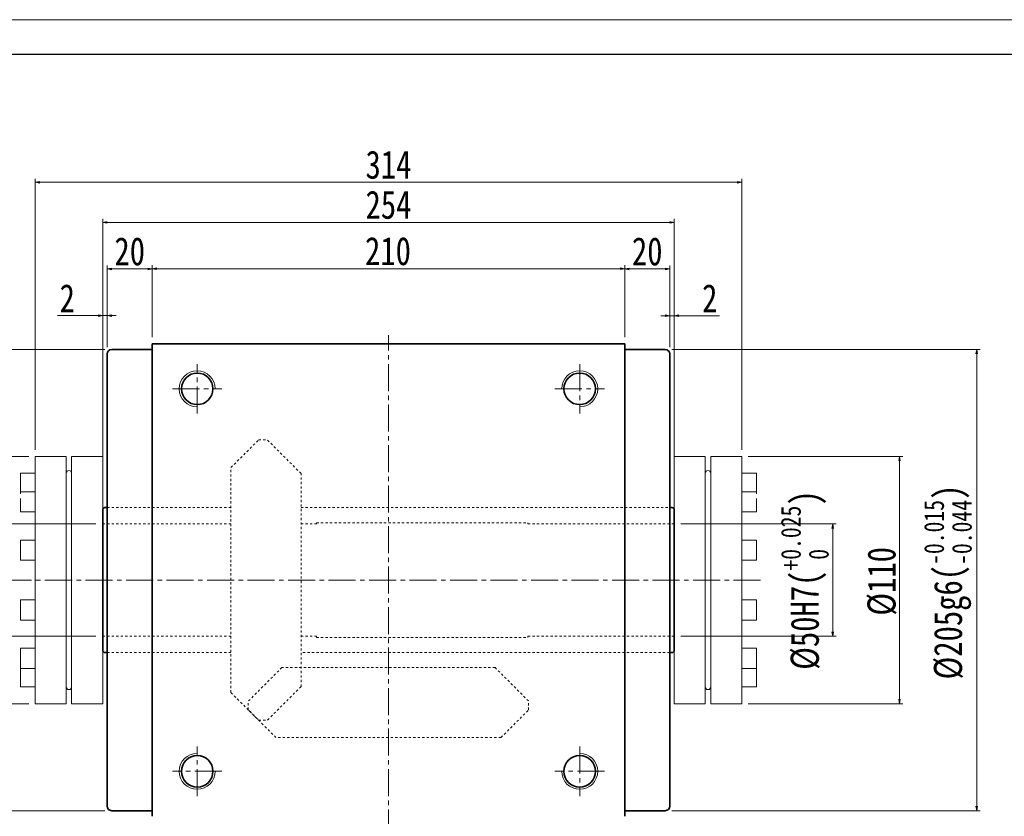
# Model space of a CAD drawing. Header units: millimetres. Extents: x -47 to 1256, y -34 to 883.
# Tile 4 of 8: x 172 to 610, y 529 to 883. Entities that reach past the tile are written whole.
import ezdxf

# ---------------------------------------------------------------- set-up
doc = ezdxf.new("R2010")
doc.units = ezdxf.units.MM
doc.linetypes.add('点画线', pattern=[18, 12, -2, 2, -2])
doc.linetypes.add('虚线', pattern=[2, 1, -1])
for name, color, linetype, lineweight in [('中心线层', 1, '点画线', 18), ('图框_外框线', 7, 'Continuous', 18), ('尺寸线层', 3, 'Continuous', 18), ('粗实线层', 7, 'Continuous', 35), ('虚线层', 6, '虚线', 18)]:
    doc.layers.add(name, color=color, linetype=linetype, lineweight=lineweight)
doc.styles.add('宋体', font='SimSun.ttf', dxfattribs={"width": 0.8})
doc.dimstyles.new('A水平标注$0', dxfattribs={"dimtxt": 3.5, "dimasz": 2, "dimexe": 1.5, "dimexo": 3, "dimgap": 1.1, "dimtad": 1, "dimtoh": 1, "dimdec": 4, "dimdsep": 46, "dimtxsty": '宋体', "dimblk": 'OPEN', "dimcen": 3, "dimclrd": 3, "dimclre": 3, "dimclrt": 6, "dimadec": 0, "dimazin": 0, "dimtm": 1e-09, "dimtfac": 1, "dimtdec": 4, "dimtix": 1, "dimtmove": 0, "dimatfit": 3, "dimldrblk": 'OPEN', "dimfxl": 0, "dimlwd": 13, "dimlwe": 13, "dimarcsym": 0})

# ---------------------------------------------------------------- blocks, each defined once
blk = doc.blocks.new('_Open')
at = {"color": 0, "linetype": 'ByBlock', "lineweight": -2}
for p, q in [((-1, 0.17), (0, 0)), ((-1, -0.17), (0, 0)), ((0, 0), (-1, 0))]:
    blk.add_line(p, q, dxfattribs=at)
blk = doc.blocks.new('*D38')
at = {"layer": 'Defpoints', "color": 0, "transparency": 16777216}
for p in [(212.92, 736.29), (83.75, 531.29), (212.92, 531.29)]:
    blk.add_point(p, dxfattribs=at)
at = {"layer": '尺寸线层', "color": 3, "lineweight": 13, "transparency": 16777216}
for p, q in [((209.92, 736.29), (82.25, 736.29)), ((83.75, 734.29), (83.75, 533.29)), ((209.92, 531.29), (82.25, 531.29))]:
    blk.add_line(p, q, dxfattribs=at)
at = {"layer": '尺寸线层', "color": 3, "lineweight": 13, "transparency": 16777216, "xscale": 2, "yscale": 2, "zscale": 2}
for p, rotation in [((83.75, 736.29), 90), ((83.75, 531.29), 270)]:
    blk.add_blockref('_Open', p, dxfattribs=dict(at, rotation=rotation))
at = {"layer": '尺寸线层', "color": 6, "transparency": 16777216, "insert": (70.95, 633.79), "char_height": 12.5, "attachment_point": 5, "rotation": 90, "style": '宋体'}
blk.add_mtext('{\\A1;\\A1;%%C205g6({\\H0.707107x;\\S-0.015^ -0.044;})}', dxfattribs=at)
blk = doc.blocks.new('*D39')
at = {"layer": 'Defpoints', "color": 0, "transparency": 16777216}
for p in [(440.92, 772.2), (230.92, 738.79), (440.92, 738.79)]:
    blk.add_point(p, dxfattribs=at)
at = {"layer": '尺寸线层', "color": 3, "lineweight": 13, "transparency": 16777216}
for p, q in [((230.92, 741.79), (230.92, 773.7)), ((232.92, 772.2), (438.92, 772.2)), ((440.92, 741.79), (440.92, 773.7))]:
    blk.add_line(p, q, dxfattribs=at)
at = {"layer": '尺寸线层', "color": 3, "lineweight": 13, "transparency": 16777216, "xscale": 2, "yscale": 2, "zscale": 2, "rotation": 180}
blk.add_blockref('_Open', (230.92, 772.2), dxfattribs=at)
at = {"layer": '尺寸线层', "color": 3, "lineweight": 13, "transparency": 16777216, "xscale": 2, "yscale": 2, "zscale": 2}
blk.add_blockref('_Open', (440.92, 772.2), dxfattribs=at)
at = {"layer": '尺寸线层', "color": 6, "transparency": 16777216, "insert": (335.7, 779.95), "char_height": 12.5, "attachment_point": 5, "style": '宋体'}
blk.add_mtext('210', dxfattribs=at)
blk = doc.blocks.new('*D40')
at = {"layer": 'Defpoints', "color": 0, "transparency": 16777216}
for p in [(210.92, 772.09), (230.92, 738.79), (210.92, 734.29)]:
    blk.add_point(p, dxfattribs=at)
at = {"layer": '尺寸线层', "color": 3, "lineweight": 13, "transparency": 16777216}
for p, q in [((210.92, 737.29), (210.92, 773.59)), ((228.92, 772.09), (212.92, 772.09)), ((230.92, 741.79), (230.92, 773.59))]:
    blk.add_line(p, q, dxfattribs=at)
at = {"layer": '尺寸线层', "color": 3, "lineweight": 13, "transparency": 16777216, "xscale": 2, "yscale": 2, "zscale": 2, "rotation": 180}
blk.add_blockref('_Open', (210.92, 772.09), dxfattribs=at)
at = {"layer": '尺寸线层', "color": 3, "lineweight": 13, "transparency": 16777216, "xscale": 2, "yscale": 2, "zscale": 2}
blk.add_blockref('_Open', (230.92, 772.09), dxfattribs=at)
at = {"layer": '尺寸线层', "color": 6, "transparency": 16777216, "insert": (220.92, 779.84), "char_height": 12.5, "attachment_point": 5, "style": '宋体'}
blk.add_mtext('20', dxfattribs=at)
blk = doc.blocks.new('*D41')
at = {"layer": 'Defpoints', "color": 0, "transparency": 16777216}
for p in [(208.92, 751.33), (210.92, 734.29), (208.92, 665.04)]:
    blk.add_point(p, dxfattribs=at)
at = {"layer": '尺寸线层', "color": 3, "lineweight": 13, "transparency": 16777216}
for p, q in [((208.92, 668.04), (208.92, 752.83)), ((210.92, 737.29), (210.92, 752.83)), ((206.92, 751.33), (188.89, 751.33)), ((210.92, 751.33), (208.92, 751.33)), ((212.92, 751.33), (214.92, 751.33))]:
    blk.add_line(p, q, dxfattribs=at)
at = {"layer": '尺寸线层', "color": 3, "lineweight": 13, "transparency": 16777216, "xscale": 2, "yscale": 2, "zscale": 2}
blk.add_blockref('_Open', (208.92, 751.33), dxfattribs=at)
at = {"layer": '尺寸线层', "color": 3, "lineweight": 13, "transparency": 16777216, "xscale": 2, "yscale": 2, "zscale": 2, "rotation": 180}
blk.add_blockref('_Open', (210.92, 751.33), dxfattribs=at)
at = {"layer": '尺寸线层', "color": 6, "transparency": 16777216, "insert": (193.16, 759.08), "char_height": 12.5, "attachment_point": 5, "style": '宋体'}
blk.add_mtext('2', dxfattribs=at)
blk = doc.blocks.new('*D42')
at = {"layer": 'Defpoints', "color": 0, "transparency": 16777216}
for p in [(208.92, 792.79), (208.92, 664.94), (462.92, 665.04)]:
    blk.add_point(p, dxfattribs=at)
at = {"layer": '尺寸线层', "color": 3, "lineweight": 13, "transparency": 16777216}
for p, q in [((208.92, 667.94), (208.92, 794.29)), ((460.92, 792.79), (210.92, 792.79)), ((462.92, 668.04), (462.92, 794.29))]:
    blk.add_line(p, q, dxfattribs=at)
at = {"layer": '尺寸线层', "color": 3, "lineweight": 13, "transparency": 16777216, "xscale": 2, "yscale": 2, "zscale": 2, "rotation": 180}
blk.add_blockref('_Open', (208.92, 792.79), dxfattribs=at)
at = {"layer": '尺寸线层', "color": 3, "lineweight": 13, "transparency": 16777216, "xscale": 2, "yscale": 2, "zscale": 2}
blk.add_blockref('_Open', (462.92, 792.79), dxfattribs=at)
at = {"layer": '尺寸线层', "color": 6, "transparency": 16777216, "insert": (335.92, 800.54), "char_height": 12.5, "attachment_point": 5, "style": '宋体'}
blk.add_mtext('254', dxfattribs=at)
blk = doc.blocks.new('*D43')
at = {"layer": 'Defpoints', "color": 0, "transparency": 16777216}
for p in [(460.92, 772.09), (440.92, 738.79), (460.92, 734.29)]:
    blk.add_point(p, dxfattribs=at)
at = {"layer": '尺寸线层', "color": 3, "lineweight": 13, "transparency": 16777216}
for p, q in [((440.92, 741.79), (440.92, 773.59)), ((442.92, 772.09), (458.92, 772.09)), ((460.92, 737.29), (460.92, 773.59))]:
    blk.add_line(p, q, dxfattribs=at)
at = {"layer": '尺寸线层', "color": 3, "lineweight": 13, "transparency": 16777216, "xscale": 2, "yscale": 2, "zscale": 2, "rotation": 180}
blk.add_blockref('_Open', (440.92, 772.09), dxfattribs=at)
at = {"layer": '尺寸线层', "color": 3, "lineweight": 13, "transparency": 16777216, "xscale": 2, "yscale": 2, "zscale": 2}
blk.add_blockref('_Open', (460.92, 772.09), dxfattribs=at)
at = {"layer": '尺寸线层', "color": 6, "transparency": 16777216, "insert": (450.92, 779.84), "char_height": 12.5, "attachment_point": 5, "style": '宋体'}
blk.add_mtext('20', dxfattribs=at)
blk = doc.blocks.new('*D44')
at = {"layer": 'Defpoints', "color": 0, "transparency": 16777216}
for p in [(462.92, 751.31), (460.92, 734.29), (462.92, 661.54)]:
    blk.add_point(p, dxfattribs=at)
at = {"layer": '尺寸线层', "color": 3, "lineweight": 13, "transparency": 16777216}
for p, q in [((460.92, 737.29), (460.92, 752.81)), ((462.92, 664.54), (462.92, 752.81)), ((458.92, 751.31), (456.92, 751.31)), ((460.92, 751.31), (462.92, 751.31)), ((464.92, 751.31), (482.97, 751.31))]:
    blk.add_line(p, q, dxfattribs=at)
at = {"layer": '尺寸线层', "color": 3, "lineweight": 13, "transparency": 16777216, "xscale": 2, "yscale": 2, "zscale": 2}
blk.add_blockref('_Open', (460.92, 751.31), dxfattribs=at)
at = {"layer": '尺寸线层', "color": 3, "lineweight": 13, "transparency": 16777216, "xscale": 2, "yscale": 2, "zscale": 2, "rotation": 180}
blk.add_blockref('_Open', (462.92, 751.31), dxfattribs=at)
at = {"layer": '尺寸线层', "color": 6, "transparency": 16777216, "insert": (478.7, 759.06), "char_height": 12.5, "attachment_point": 5, "style": '宋体'}
blk.add_mtext('2', dxfattribs=at)
blk = doc.blocks.new('*D45')
at = {"layer": 'Defpoints', "color": 0, "transparency": 16777216}
for p in [(458.92, 736.29), (458.92, 531.29), (597.36, 531.29)]:
    blk.add_point(p, dxfattribs=at)
at = {"layer": '尺寸线层', "color": 3, "lineweight": 13, "transparency": 16777216}
for p, q in [((461.92, 736.29), (598.86, 736.29)), ((597.36, 734.29), (597.36, 533.29)), ((461.92, 531.29), (598.86, 531.29))]:
    blk.add_line(p, q, dxfattribs=at)
at = {"layer": '尺寸线层', "color": 3, "lineweight": 13, "transparency": 16777216, "xscale": 2, "yscale": 2, "zscale": 2}
for p, rotation in [((597.36, 736.29), 90), ((597.36, 531.29), 270)]:
    blk.add_blockref('_Open', p, dxfattribs=dict(at, rotation=rotation))
at = {"layer": '尺寸线层', "color": 6, "transparency": 16777216, "insert": (584.56, 632.91), "char_height": 12.5, "attachment_point": 5, "rotation": 90, "style": '宋体'}
blk.add_mtext('{\\A1;\\A1;%%C205g6({\\H0.707107x;\\S-0.015^ -0.044;})}', dxfattribs=at)
blk = doc.blocks.new('*D46')
at = {"layer": 'Defpoints', "color": 0, "transparency": 16777216}
for p in [(208.92, 658.79), (142.88, 608.79), (208.92, 608.79)]:
    blk.add_point(p, dxfattribs=at)
at = {"layer": '尺寸线层', "color": 3, "lineweight": 13, "transparency": 16777216}
for p, q in [((205.92, 658.79), (141.38, 658.79)), ((142.88, 656.79), (142.88, 610.79)), ((205.92, 608.79), (141.38, 608.79))]:
    blk.add_line(p, q, dxfattribs=at)
at = {"layer": '尺寸线层', "color": 3, "lineweight": 13, "transparency": 16777216, "xscale": 2, "yscale": 2, "zscale": 2}
for p, rotation in [((142.88, 658.79), 90), ((142.88, 608.79), 270)]:
    blk.add_blockref('_Open', p, dxfattribs=dict(at, rotation=rotation))
at = {"layer": '尺寸线层', "color": 6, "transparency": 16777216, "insert": (130.47, 633.79), "char_height": 12.5, "attachment_point": 5, "rotation": 90, "style": '宋体'}
blk.add_mtext('{\\A1;\\A1;%%C50H7({\\H0.707107x;\\S+0.025^  0;})}', dxfattribs=at)
blk = doc.blocks.new('*D23')
at = {"layer": 'Defpoints', "color": 0, "transparency": 16777216}
for p in [(462.92, 658.79), (462.92, 608.79), (533.34, 608.79)]:
    blk.add_point(p, dxfattribs=at)
at = {"layer": '尺寸线层', "color": 3, "lineweight": 13, "transparency": 16777216}
for p, q in [((465.92, 658.79), (534.84, 658.79)), ((533.34, 656.79), (533.34, 610.79)), ((465.92, 608.79), (534.84, 608.79))]:
    blk.add_line(p, q, dxfattribs=at)
at = {"layer": '尺寸线层', "color": 3, "lineweight": 13, "transparency": 16777216, "xscale": 2, "yscale": 2, "zscale": 2}
for p, rotation in [((533.34, 658.79), 90), ((533.34, 608.79), 270)]:
    blk.add_blockref('_Open', p, dxfattribs=dict(at, rotation=rotation))
at = {"layer": '尺寸线层', "color": 6, "transparency": 16777216, "insert": (520.93, 633.79), "char_height": 12.5, "attachment_point": 5, "rotation": 90, "style": '宋体'}
blk.add_mtext('{\\A1;\\A1;%%C50H7({\\H0.707107x;\\S+0.025^  0;})}', dxfattribs=at)
blk = doc.blocks.new('*D24')
at = {"layer": 'Defpoints', "color": 0, "transparency": 16777216}
for p in [(492.92, 810.59), (178.92, 688.64), (492.92, 688.64)]:
    blk.add_point(p, dxfattribs=at)
at = {"layer": '尺寸线层', "color": 3, "lineweight": 13, "transparency": 16777216}
for p, q in [((178.92, 691.64), (178.92, 812.09)), ((180.92, 810.59), (490.92, 810.59)), ((492.92, 691.64), (492.92, 812.09))]:
    blk.add_line(p, q, dxfattribs=at)
at = {"layer": '尺寸线层', "color": 3, "lineweight": 13, "transparency": 16777216, "xscale": 2, "yscale": 2, "zscale": 2, "rotation": 180}
blk.add_blockref('_Open', (178.92, 810.59), dxfattribs=at)
at = {"layer": '尺寸线层', "color": 3, "lineweight": 13, "transparency": 16777216, "xscale": 2, "yscale": 2, "zscale": 2}
blk.add_blockref('_Open', (492.92, 810.59), dxfattribs=at)
at = {"layer": '尺寸线层', "color": 6, "transparency": 16777216, "insert": (335.92, 818.34), "char_height": 12.5, "attachment_point": 5, "style": '宋体'}
blk.add_mtext('314', dxfattribs=at)
blk = doc.blocks.new('*D25')
at = {"layer": 'Defpoints', "color": 0, "transparency": 16777216}
for p in [(179.07, 688.79), (105.91, 578.79), (179.07, 578.79)]:
    blk.add_point(p, dxfattribs=at)
at = {"layer": '尺寸线层', "color": 3, "lineweight": 13, "transparency": 16777216}
for p, q in [((176.07, 688.79), (104.41, 688.79)), ((105.91, 686.79), (105.91, 580.79)), ((176.07, 578.79), (104.41, 578.79))]:
    blk.add_line(p, q, dxfattribs=at)
at = {"layer": '尺寸线层', "color": 3, "lineweight": 13, "transparency": 16777216, "xscale": 2, "yscale": 2, "zscale": 2}
for p, rotation in [((105.91, 688.79), 90), ((105.91, 578.79), 270)]:
    blk.add_blockref('_Open', p, dxfattribs=dict(at, rotation=rotation))
at = {"layer": '尺寸线层', "color": 6, "transparency": 16777216, "insert": (98.16, 633.79), "char_height": 12.5, "attachment_point": 5, "rotation": 90, "style": '宋体'}
blk.add_mtext('%%C110', dxfattribs=at)
blk = doc.blocks.new('*D26')
at = {"layer": 'Defpoints', "color": 0, "transparency": 16777216}
for p in [(492.77, 688.79), (492.77, 578.79), (563.06, 578.79)]:
    blk.add_point(p, dxfattribs=at)
at = {"layer": '尺寸线层', "color": 3, "lineweight": 13, "transparency": 16777216}
for p, q in [((495.77, 688.79), (564.56, 688.79)), ((563.06, 686.79), (563.06, 580.79)), ((495.77, 578.79), (564.56, 578.79))]:
    blk.add_line(p, q, dxfattribs=at)
at = {"layer": '尺寸线层', "color": 3, "lineweight": 13, "transparency": 16777216, "xscale": 2, "yscale": 2, "zscale": 2}
for p, rotation in [((563.06, 688.79), 90), ((563.06, 578.79), 270)]:
    blk.add_blockref('_Open', p, dxfattribs=dict(at, rotation=rotation))
at = {"layer": '尺寸线层', "color": 6, "transparency": 16777216, "insert": (555.31, 633.23), "char_height": 12.5, "attachment_point": 5, "rotation": 90, "style": '宋体'}
blk.add_mtext('%%C110', dxfattribs=at)

msp = doc.modelspace()

# ---------------------------------------------------------------- linework, layer by layer
at = {"color": 7, "linetype": 'Continuous', "lineweight": 15}
for p, q in [((178.91848, 633.79354), (178.91848, 688.64355)), ((192.56848, 688.79354), (179.06848, 688.79354)), ((192.71848, 688.64355), (192.71848, 578.94354)), ((195.11848, 633.79354), (195.11848, 688.64355)), ((208.76848, 688.79354), (195.26848, 688.79354)), ((208.91848, 688.64355), (208.91848, 578.94354)), ((462.91848, 688.64355), (462.91848, 578.94354)), ((463.06848, 688.79354), (476.56848, 688.79354)), ((476.71848, 633.79354), (476.71848, 688.64355)), ((479.11848, 688.64355), (479.11848, 578.94354)), ((479.26848, 688.79354), (492.76848, 688.79354)), ((492.91848, 633.79354), (492.91848, 688.64355)), ((172.31848, 681.14355), (172.31848, 672.44354)), ((178.76848, 681.29354), (172.46848, 681.29354)), ((178.91848, 681.14223), (178.91848, 681.14355)), ((492.91848, 681.14223), (492.91848, 681.14355)), ((493.06848, 681.29354), (499.36848, 681.29354)), ((499.51848, 681.14355), (499.51848, 672.44354)), ((172.31848, 670.01844), (172.31848, 666.02441)), ((178.76848, 673.08128), (172.46848, 673.08128)), ((493.06848, 673.08128), (499.36848, 673.08128)), ((499.51848, 670.01844), (499.51848, 666.02441)), ((172.31848, 667.14412), (172.31848, 664.21936)), ((499.51848, 667.14412), (499.51848, 664.21936)), ((172.46848, 664.08128), (178.76848, 664.08128)), ((499.36848, 664.08128), (493.06848, 664.08128)), ((172.31848, 651.4416), (172.31848, 642.94418)), ((172.31848, 651.42927), (172.31848, 651.21837)), ((178.76848, 651.58128), (172.46848, 651.58128)), ((493.06848, 651.58128), (499.36848, 651.58128)), ((499.51848, 651.4416), (499.51848, 642.94418)), ((499.51848, 651.42927), (499.51848, 651.21837)), ((172.31848, 642.94418), (172.31848, 642.73328)), ((172.46848, 642.58128), (178.76848, 642.58128)), ((178.91848, 642.94418), (178.91848, 642.73328)), ((492.91848, 642.94418), (492.91848, 642.73328)), ((499.36848, 642.58128), (493.06848, 642.58128)), ((499.51848, 642.94418), (499.51848, 642.73328)), ((178.91848, 578.94354), (178.91848, 633.79354)), ((195.11848, 578.94354), (195.11848, 633.79354)), ((476.71848, 578.94354), (476.71848, 633.79354)), ((492.91848, 578.94354), (492.91848, 633.79354)), ((172.31848, 624.86323), (172.31848, 624.77229)), ((172.31848, 624.85381), (172.31848, 624.64291)), ((172.31848, 624.64291), (172.31848, 616.14549)), ((178.76848, 625.00581), (172.46848, 625.00581)), ((493.06848, 625.00581), (499.36848, 625.00581)), ((499.51848, 624.86323), (499.51848, 624.77229)), ((499.51848, 624.85381), (499.51848, 624.64291)), ((499.51848, 624.64291), (499.51848, 616.14549)), ((172.46848, 616.00581), (178.76848, 616.00581)), ((499.36848, 616.00581), (493.06848, 616.00581)), ((172.31848, 603.35709), (172.31848, 601.56268)), ((172.31848, 601.56268), (172.31848, 594.67894)), ((178.76848, 603.50581), (172.46848, 603.50581)), ((493.06848, 603.50581), (499.36848, 603.50581)), ((499.51848, 603.35709), (499.51848, 601.56268)), ((499.51848, 601.56268), (499.51848, 594.67894)), ((172.31848, 595.14355), (172.31848, 586.44354)), ((499.51848, 595.14355), (499.51848, 586.44354)), ((172.46848, 594.50581), (178.76848, 594.50581)), ((499.36848, 594.50581), (493.06848, 594.50581)), ((172.46848, 586.29355), (178.76848, 586.29355)), ((499.36848, 586.29355), (493.06848, 586.29355)), ((179.06848, 578.79355), (192.56848, 578.79355)), ((195.26848, 578.79355), (208.76848, 578.79355)), ((476.56848, 578.79355), (463.06848, 578.79355)), ((492.76848, 578.79355), (479.26848, 578.79355))]:
    msp.add_line(p, q, dxfattribs=at)
for points in [[(178.76848, 671.22631), (178.79775, 671.22461), (178.82589, 671.2196), (178.85182, 671.21145), (178.87455, 671.20048), (178.8932, 671.18713), (178.90707, 671.17188), (178.9156, 671.15534), (178.91848, 671.13814)], [(493.06848, 671.22631), (493.03922, 671.22461), (493.01108, 671.2196), (492.98515, 671.21145), (492.96242, 671.20048), (492.94376, 671.18713), (492.9299, 671.17188), (492.92137, 671.15534), (492.91848, 671.13814)], [(172.31848, 666.02441), (172.32136, 666.00721), (172.3299, 665.99067), (172.34376, 665.97543), (172.36242, 665.96207), (172.38515, 665.9511), (172.41108, 665.94295), (172.43922, 665.93793), (172.46848, 665.93624)], [(178.76848, 665.93624), (178.79775, 665.93793), (178.82589, 665.94295), (178.85182, 665.9511), (178.87455, 665.96207), (178.8932, 665.97543), (178.90707, 665.99067), (178.9156, 666.00721), (178.91848, 666.02441)], [(493.06848, 665.93624), (493.03922, 665.93793), (493.01108, 665.94295), (492.98515, 665.9511), (492.96242, 665.96207), (492.94376, 665.97543), (492.9299, 665.99067), (492.92137, 666.00721), (492.91848, 666.02441)], [(499.51848, 666.02441), (499.5156, 666.00721), (499.50707, 665.99067), (499.4932, 665.97543), (499.47455, 665.96207), (499.45182, 665.9511), (499.42588, 665.94295), (499.39775, 665.93793), (499.36848, 665.93624)], [(172.46848, 601.65085), (172.43922, 601.64915), (172.41108, 601.64414), (172.38515, 601.63599), (172.36242, 601.62502), (172.34376, 601.61166), (172.3299, 601.59642), (172.32136, 601.57988), (172.31848, 601.56268)], [(178.91848, 601.56268), (178.9156, 601.57988), (178.90707, 601.59642), (178.8932, 601.61166), (178.87455, 601.62502), (178.85182, 601.63599), (178.82589, 601.64414), (178.79775, 601.64915), (178.76848, 601.65085)], [(492.91848, 601.56268), (492.92137, 601.57988), (492.9299, 601.59642), (492.94376, 601.61166), (492.96242, 601.62502), (492.98515, 601.63599), (493.01108, 601.64414), (493.03922, 601.64915), (493.06848, 601.65085)], [(499.36848, 601.65085), (499.39775, 601.64915), (499.42588, 601.64414), (499.45182, 601.63599), (499.47455, 601.62502), (499.4932, 601.61166), (499.50707, 601.59642), (499.5156, 601.57988), (499.51848, 601.56268)]]:
    msp.add_lwpolyline(points, dxfattribs=at)
for centre, radius, start, end in [((179.06848, 688.64354), 0.15, 90, 180.0000052), ((192.56848, 688.64354), 0.15, 359.9999948, 90), ((195.26848, 688.64354), 0.15, 90, 180.0000052), ((208.76848, 688.64354), 0.15, 359.9999948, 90), ((463.06848, 688.64354), 0.15, 89.9999896, 179.9999844), ((476.56848, 688.64354), 0.15, 359.9999948, 90), ((479.26848, 688.64354), 0.15, 89.9999896, 179.9999844), ((492.76848, 688.64354), 0.15, 359.9999948, 90), ((172.46848, 681.14354), 0.15, 90, 180), ((178.76848, 681.14354), 0.15, 0, 90), ((193.91848, 681.29354), 1.2, 360, 180), ((477.91848, 681.29354), 1.2, 0, 180), ((493.06848, 681.14354), 0.15, 90, 180), ((499.36848, 681.14354), 0.15, 0, 90), ((172.46848, 672.44354), 0.15, 180, 270), ((178.76848, 672.44354), 0.15, 270, 0), ((493.06848, 672.44354), 0.15, 180, 270), ((499.36848, 672.44354), 0.15, 270, 360), ((178.77206, 651.21461), 0.14647, 1.4735562, 91.4008403), ((493.0649, 651.21461), 0.14647, 88.5991597, 178.5264438), ((172.4649, 642.94795), 0.14647, 181.4740708, 271.4010363), ((178.77206, 642.94795), 0.14647, 268.5989499, 358.5266535), ((493.0649, 642.94795), 0.14647, 181.4733465, 271.4010501), ((499.37206, 642.94795), 0.14647, 268.5989637, 358.5259292), ((172.4649, 624.63914), 0.14647, 88.5989637, 178.5259292), ((178.77206, 624.63914), 0.14647, 1.4733465, 91.4010501), ((493.0649, 624.63914), 0.14647, 88.5989499, 178.5266535), ((499.37206, 624.63914), 0.14647, 1.4740708, 91.4010363), ((172.4649, 616.37249), 0.14647, 181.4742805, 271.4008266), ((499.37206, 616.37249), 0.14647, 268.5991734, 358.5257195), ((172.46848, 595.14354), 0.15, 90, 180), ((178.76848, 595.14354), 0.15, 0, 90), ((493.06848, 595.14354), 0.15, 90, 180), ((499.36848, 595.14354), 0.15, 0, 90), ((172.46848, 586.44354), 0.15, 180, 270), ((178.76848, 586.44354), 0.15, 270, 0), ((493.06848, 586.44354), 0.15, 180, 270), ((499.36848, 586.44354), 0.15, 270, 360), ((193.91848, 586.29354), 1.2, 180, 360), ((477.91848, 586.29354), 1.2, 180, 0), ((179.06848, 578.94354), 0.15, 180.0000052, 270), ((192.56848, 578.94354), 0.15, 270, 0.0000052), ((195.26848, 578.94354), 0.15, 180.0000052, 270), ((208.76848, 578.94354), 0.15, 270, 0.0000052), ((463.06848, 578.94354), 0.15, 180.0000052, 270), ((476.56848, 578.94354), 0.15, 270, 0.0000052), ((479.26848, 578.94354), 0.15, 180.0000052, 270), ((492.76848, 578.94354), 0.15, 270, 0.0000052)]:
    msp.add_arc(centre, radius, start, end, dxfattribs=at)
for points, knots in [([(172.46848, 673.08128), (172.44967, 673.07921), (172.41076, 673.07495), (172.35969, 673.03986), (172.32479, 672.98849), (172.32054, 672.94916), (172.31848, 672.93017)], [0, 0, 0, 0, 0.057094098, 0.1180906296, 0.1790180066, 0.235910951, 0.235910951, 0.235910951, 0.235910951]), ([(178.91848, 672.93017), (178.91643, 672.94916), (178.91217, 672.98849), (178.87728, 673.03986), (178.8262, 673.07494), (178.78729, 673.07921), (178.76848, 673.08128)], [0, 0, 0, 0, 0.0568931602, 0.1178187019, 0.1788164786, 0.2359089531, 0.2359089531, 0.2359089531, 0.2359089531]), ([(492.91848, 672.93017), (492.92054, 672.94916), (492.92479, 672.98849), (492.95968, 673.03986), (493.01076, 673.07494), (493.04967, 673.07921), (493.06848, 673.08128)], [0, 0, 0, 0, 0.0568931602, 0.1178187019, 0.1788164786, 0.2359089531, 0.2359089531, 0.2359089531, 0.2359089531]), ([(499.36848, 673.08128), (499.38729, 673.07921), (499.4262, 673.07495), (499.47728, 673.03986), (499.51218, 672.98849), (499.51643, 672.94916), (499.51848, 672.93017)], [0, 0, 0, 0, 0.057094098, 0.1180906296, 0.1790180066, 0.235910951, 0.235910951, 0.235910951, 0.235910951]), ([(172.31848, 664.23238), (172.32054, 664.21339), (172.32479, 664.17406), (172.35968, 664.12269), (172.41076, 664.0876), (172.44967, 664.08334), (172.46848, 664.08128)], [0, 0, 0, 0, 0.0568930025, 0.1178224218, 0.1788183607, 0.2359122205, 0.2359122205, 0.2359122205, 0.2359122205]), ([(178.76848, 664.08128), (178.78729, 664.08334), (178.8262, 664.08761), (178.87728, 664.12269), (178.91217, 664.17407), (178.91643, 664.21339), (178.91848, 664.23238)], [0, 0, 0, 0, 0.0570922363, 0.1180894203, 0.1790170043, 0.2359102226, 0.2359102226, 0.2359102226, 0.2359102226]), ([(493.06848, 664.08128), (493.04967, 664.08334), (493.01076, 664.08761), (492.95968, 664.12269), (492.92479, 664.17407), (492.92054, 664.21339), (492.91848, 664.23238)], [0, 0, 0, 0, 0.0570922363, 0.1180894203, 0.1790170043, 0.2359102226, 0.2359102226, 0.2359102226, 0.2359102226]), ([(499.51848, 664.23238), (499.51643, 664.21339), (499.51218, 664.17406), (499.47728, 664.12269), (499.4262, 664.0876), (499.38729, 664.08334), (499.36848, 664.08128)], [0, 0, 0, 0, 0.0568930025, 0.1178224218, 0.1788183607, 0.2359122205, 0.2359122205, 0.2359122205, 0.2359122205]), ([(172.46848, 651.58128), (172.44971, 651.57922), (172.41107, 651.57499), (172.35971, 651.5397), (172.32474, 651.48785), (172.32052, 651.44837), (172.31848, 651.42927)], [0, 0, 0, 0, 0.0576880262, 0.118738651, 0.1795796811, 0.2366240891, 0.2366240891, 0.2366240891, 0.2366240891]), ([(178.91848, 651.42927), (178.91644, 651.44837), (178.91222, 651.48785), (178.87726, 651.53971), (178.8259, 651.57499), (178.78726, 651.57922), (178.76848, 651.58128)], [0, 0, 0, 0, 0.0570445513, 0.1178838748, 0.1789355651, 0.2366220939, 0.2366220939, 0.2366220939, 0.2366220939]), ([(492.91848, 651.42927), (492.92053, 651.44837), (492.92475, 651.48785), (492.9597, 651.53971), (493.01107, 651.57499), (493.04971, 651.57922), (493.06848, 651.58128)], [0, 0, 0, 0, 0.0570445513, 0.1178838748, 0.1789355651, 0.2366220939, 0.2366220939, 0.2366220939, 0.2366220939]), ([(499.36848, 651.58128), (499.38726, 651.57922), (499.4259, 651.57499), (499.47726, 651.5397), (499.51222, 651.48785), (499.51644, 651.44837), (499.51848, 651.42927)], [0, 0, 0, 0, 0.0576880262, 0.118738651, 0.1795796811, 0.2366240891, 0.2366240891, 0.2366240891, 0.2366240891]), ([(172.31848, 642.73328), (172.32052, 642.71418), (172.32474, 642.6747), (172.35971, 642.62285), (172.41107, 642.58756), (172.44971, 642.58333), (172.46848, 642.58128)], [0, 0, 0, 0, 0.0570443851, 0.1178853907, 0.1789355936, 0.2366237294, 0.2366237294, 0.2366237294, 0.2366237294]), ([(178.76848, 642.58128), (178.78726, 642.58333), (178.8259, 642.58756), (178.87726, 642.62285), (178.91222, 642.6747), (178.91644, 642.71418), (178.91848, 642.73328)], [0, 0, 0, 0, 0.0576866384, 0.1187379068, 0.1795772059, 0.2366217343, 0.2366217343, 0.2366217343, 0.2366217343]), ([(493.06848, 642.58128), (493.04971, 642.58333), (493.01107, 642.58756), (492.9597, 642.62285), (492.92475, 642.6747), (492.92053, 642.71418), (492.91848, 642.73328)], [0, 0, 0, 0, 0.0576866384, 0.1187379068, 0.1795772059, 0.2366217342, 0.2366217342, 0.2366217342, 0.2366217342]), ([(499.51848, 642.73328), (499.51644, 642.71418), (499.51222, 642.6747), (499.47726, 642.62285), (499.4259, 642.58756), (499.38726, 642.58333), (499.36848, 642.58128)], [0, 0, 0, 0, 0.0570443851, 0.1178853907, 0.1789355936, 0.2366237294, 0.2366237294, 0.2366237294, 0.2366237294]), ([(172.46848, 625.00581), (172.44971, 625.00376), (172.41107, 624.99953), (172.35971, 624.96424), (172.32474, 624.91239), (172.32052, 624.87291), (172.31848, 624.85381)], [0, 0, 0, 0, 0.0576881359, 0.1187383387, 0.1795793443, 0.2366237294, 0.2366237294, 0.2366237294, 0.2366237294]), ([(178.91848, 624.85381), (178.91644, 624.87291), (178.91222, 624.91238), (178.87726, 624.96424), (178.8259, 624.99953), (178.78726, 625.00376), (178.76848, 625.00581)], [0, 0, 0, 0, 0.0570445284, 0.1178838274, 0.1789350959, 0.2366217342, 0.2366217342, 0.2366217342, 0.2366217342]), ([(492.91848, 624.85381), (492.92053, 624.87291), (492.92475, 624.91238), (492.9597, 624.96424), (493.01107, 624.99953), (493.04971, 625.00376), (493.06848, 625.00581)], [0, 0, 0, 0, 0.0570445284, 0.1178838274, 0.1789350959, 0.2366217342, 0.2366217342, 0.2366217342, 0.2366217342]), ([(499.36848, 625.00581), (499.38726, 625.00376), (499.4259, 624.99953), (499.47726, 624.96424), (499.51222, 624.91239), (499.51644, 624.87291), (499.51848, 624.85381)], [0, 0, 0, 0, 0.0576881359, 0.1187383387, 0.1795793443, 0.2366237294, 0.2366237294, 0.2366237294, 0.2366237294]), ([(172.31848, 616.15782), (172.32052, 616.13872), (172.32474, 616.09924), (172.35971, 616.04739), (172.41107, 616.0121), (172.44971, 616.00787), (172.46848, 616.00581)], [0, 0, 0, 0, 0.057044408, 0.1178854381, 0.1789360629, 0.2366240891, 0.2366240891, 0.2366240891, 0.2366240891]), ([(178.76848, 616.00581), (178.78726, 616.00787), (178.8259, 616.0121), (178.87726, 616.04738), (178.91222, 616.09924), (178.91644, 616.13872), (178.91848, 616.15782)], [0, 0, 0, 0, 0.0576865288, 0.1187382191, 0.1795775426, 0.2366220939, 0.2366220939, 0.2366220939, 0.2366220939]), ([(493.06848, 616.00581), (493.04971, 616.00787), (493.01107, 616.0121), (492.9597, 616.04738), (492.92475, 616.09924), (492.92053, 616.13872), (492.91848, 616.15782)], [0, 0, 0, 0, 0.0576865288, 0.1187382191, 0.1795775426, 0.2366220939, 0.2366220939, 0.2366220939, 0.2366220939]), ([(499.51848, 616.15782), (499.51644, 616.13872), (499.51222, 616.09924), (499.47726, 616.04739), (499.4259, 616.0121), (499.38726, 616.00787), (499.36848, 616.00581)], [0, 0, 0, 0, 0.057044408, 0.1178854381, 0.1789360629, 0.2366240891, 0.2366240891, 0.2366240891, 0.2366240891]), ([(172.46848, 603.50581), (172.44967, 603.50375), (172.41076, 603.49949), (172.35968, 603.4644), (172.32479, 603.41303), (172.32054, 603.3737), (172.31848, 603.35471)], [0, 0, 0, 0, 0.0570938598, 0.1180897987, 0.179019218, 0.2359122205, 0.2359122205, 0.2359122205, 0.2359122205]), ([(178.91848, 603.35471), (178.91643, 603.3737), (178.91217, 603.41302), (178.87728, 603.4644), (178.8262, 603.49948), (178.78729, 603.50375), (178.76848, 603.50581)], [0, 0, 0, 0, 0.0568932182, 0.1178208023, 0.1788179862, 0.2359102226, 0.2359102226, 0.2359102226, 0.2359102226]), ([(492.91848, 603.35471), (492.92054, 603.3737), (492.92479, 603.41302), (492.95968, 603.4644), (493.01076, 603.49948), (493.04967, 603.50375), (493.06848, 603.50581)], [0, 0, 0, 0, 0.0568932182, 0.1178208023, 0.1788179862, 0.2359102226, 0.2359102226, 0.2359102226, 0.2359102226]), ([(499.36848, 603.50581), (499.38729, 603.50375), (499.4262, 603.49949), (499.47728, 603.4644), (499.51218, 603.41303), (499.51643, 603.3737), (499.51848, 603.35471)], [0, 0, 0, 0, 0.0570938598, 0.1180897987, 0.179019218, 0.2359122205, 0.2359122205, 0.2359122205, 0.2359122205]), ([(172.31848, 594.65692), (172.32054, 594.63793), (172.32479, 594.5986), (172.35969, 594.54723), (172.41076, 594.51214), (172.44967, 594.50788), (172.46848, 594.50581)], [0, 0, 0, 0, 0.0568929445, 0.1178203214, 0.1788168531, 0.235910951, 0.235910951, 0.235910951, 0.235910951]), ([(178.76848, 594.50581), (178.78729, 594.50788), (178.8262, 594.51215), (178.87728, 594.54723), (178.91217, 594.5986), (178.91643, 594.63793), (178.91848, 594.65692)], [0, 0, 0, 0, 0.0570924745, 0.1180902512, 0.1790157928, 0.2359089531, 0.2359089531, 0.2359089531, 0.2359089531]), ([(493.06848, 594.50581), (493.04967, 594.50788), (493.01076, 594.51215), (492.95968, 594.54723), (492.92479, 594.5986), (492.92054, 594.63793), (492.91848, 594.65692)], [0, 0, 0, 0, 0.0570924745, 0.1180902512, 0.1790157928, 0.2359089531, 0.2359089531, 0.2359089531, 0.2359089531]), ([(499.51848, 594.65692), (499.51643, 594.63793), (499.51218, 594.5986), (499.47728, 594.54723), (499.4262, 594.51214), (499.38729, 594.50788), (499.36848, 594.50581)], [0, 0, 0, 0, 0.0568929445, 0.1178203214, 0.1788168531, 0.235910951, 0.235910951, 0.235910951, 0.235910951])]:
    msp.add_open_spline(points, degree=3, knots=knots, dxfattribs=at)
at = {"layer": '中心线层', "lineweight": 0}
msp.add_line((335.91848, 519.79354), (335.91848, 742.60509), dxfattribs=at)
msp.add_line((335.91848, 519.79354), (335.91848, 742.60509), dxfattribs=at)
at = {"layer": '中心线层'}
for p, q in [((250.91848, 707.79354), (250.91848, 729.79354)), ((420.91848, 729.79354), (420.91848, 707.79354)), ((239.91848, 718.79354), (261.91848, 718.79354)), ((409.91848, 718.79354), (431.91848, 718.79354)), ((165.26825, 633.79354), (503.21101, 633.79354)), ((250.91848, 537.79354), (250.91848, 559.79354)), ((420.91848, 559.79354), (420.91848, 537.79354)), ((261.91848, 548.79354), (239.91848, 548.79354)), ((431.91848, 548.79354), (409.91848, 548.79354))]:
    msp.add_line(p, q, dxfattribs=at)
at = {"layer": '图框_外框线', "color": 3}
msp.add_lwpolyline([(-40.94422, -34.00902), (1255.65443, -34.00902), (1255.65443, 882.87146), (-40.94422, 882.87146)], close=True, dxfattribs=at)
at = {"layer": '图框_外框线', "color": 3, "lineweight": 25}
msp.add_lwpolyline([(36.23428, -18.57332), (1240.21873, -18.57332), (1240.21873, 867.43576), (36.23428, 867.43576)], close=True, dxfattribs=at)
at = {"layer": '粗实线层'}
for p, q in [((230.91848, 736.29354), (212.91848, 736.29354)), ((230.91848, 528.79354), (230.91848, 738.79354)), ((230.91848, 738.79354), (440.91848, 738.79354)), ((440.91848, 528.79354), (440.91848, 738.79354)), ((440.91848, 736.29354), (458.91848, 736.29354)), ((210.91848, 734.29354), (210.91848, 533.29354)), ((460.91848, 734.29354), (460.91848, 533.29354)), ((210.91848, 666.04354), (209.91848, 666.04354)), ((460.91848, 666.04354), (461.91848, 666.04354)), ((208.91848, 602.54354), (208.91848, 665.04354)), ((462.91848, 602.54354), (462.91848, 665.04354)), ((210.91848, 601.54354), (209.91848, 601.54354)), ((460.91848, 601.54354), (461.91848, 601.54354)), ((230.91848, 531.29354), (212.91848, 531.29354)), ((440.91848, 531.29354), (458.91848, 531.29354))]:
    msp.add_line(p, q, dxfattribs=at)
for centre in [(250.91848, 718.79354), (420.91848, 718.79354), (250.91848, 548.79354), (420.91848, 548.79354)]:
    msp.add_circle(centre, 7, dxfattribs=at)
for centre, radius, start, end in [((212.91848, 734.29354), 2, 90, 180), ((458.91848, 734.29354), 2, 0, 90), ((209.91848, 665.04354), 1, 90.0000003, 180.000001), ((461.91848, 665.04354), 1, 0, 90), ((209.91848, 602.54354), 1, 180, 270), ((461.91848, 602.54354), 1, 270.0000003, 0.000001), ((212.91848, 533.29354), 2, 180, 270), ((458.91848, 533.29354), 2, 270, 0)]:
    msp.add_arc(centre, radius, start, end, dxfattribs=at)
at = {"layer": '粗实线层', "lineweight": 18}
for centre, start, end in [((250.91848, 718.79354), 0, 270), ((420.91848, 718.79354), 270, 180), ((250.91848, 548.79354), 90, 0), ((420.91848, 548.79354), 180, 90)]:
    msp.add_arc(centre, 8, start, end, dxfattribs=at)
at = {"layer": '虚线层'}
for p, q in [((265.91848, 683.79354), (278.21848, 696.09354)), ((278.21848, 696.09354), (282.10376, 696.09354)), ((297.04848, 681.14883), (282.10376, 696.09354)), ((265.91848, 583.79354), (265.91848, 683.79354)), ((297.04848, 586.43826), (297.04848, 681.14883)), ((210.91848, 666.04354), (265.91848, 666.04354)), ((297.04848, 666.04354), (460.91848, 666.04354)), ((208.91848, 658.79354), (265.91848, 658.79354)), ((297.04848, 658.79354), (303.91848, 658.79354)), ((303.91848, 658.79354), (303.91848, 659.29354)), ((303.91848, 659.29354), (397.91848, 659.29354)), ((397.91848, 658.79354), (397.91848, 659.29354)), ((397.91848, 658.79354), (462.91848, 658.79354)), ((208.91848, 608.79354), (265.91848, 608.79354)), ((297.04848, 608.79354), (303.91848, 608.79354)), ((303.91848, 608.79354), (303.91848, 608.29354)), ((303.91848, 608.29354), (397.91848, 608.29354)), ((397.91848, 608.79354), (397.91848, 608.29354)), ((397.91848, 608.79354), (462.91848, 608.79354)), ((265.91848, 601.54354), (210.91848, 601.54354)), ((460.91848, 601.54354), (297.04848, 601.54354)), ((288.5632, 594.92354), (273.61848, 579.97883)), ((383.27376, 594.92354), (288.5632, 594.92354)), ((383.27376, 594.92354), (398.21848, 579.97883)), ((297.04848, 586.43826), (282.10376, 571.49354)), ((265.91848, 583.79354), (278.21848, 571.49354)), ((273.61848, 576.09354), (273.61848, 579.97883)), ((398.21848, 576.09354), (398.21848, 579.97883)), ((285.91848, 563.79354), (273.61848, 576.09354)), ((385.91848, 563.79354), (398.21848, 576.09354)), ((278.21848, 571.49354), (282.10376, 571.49354)), ((385.91848, 563.79354), (285.91848, 563.79354))]:
    msp.add_line(p, q, dxfattribs=at)

# ---------------------------------------------------------------- dimensions: what is measured, and where the dimension line sits
at = {"layer": '尺寸线层'}
for base, p1, p2, picture, middle in [((492.91848, 810.58548), (178.91848, 688.64355), (492.91848, 688.64354), '*D24', (335.91848, 810.58548)), ((208.91848, 792.7946), (462.91848, 665.04354), (208.91848, 664.93563), '*D42', (335.91848, 792.7946)), ((210.91848, 772.09156), (230.91848, 738.79354), (210.91848, 734.29354), '*D40', (220.91848, 772.09156)), ((440.91848, 772.19909), (230.91848, 738.79354), (440.91848, 738.79354), '*D39', (335.69545, 772.19909)), ((460.91848, 772.09156), (440.91848, 738.79354), (460.91848, 734.29354), '*D43', (450.91848, 772.09156)), ((208.91848, 751.33039), (210.91848, 734.29354), (208.91848, 665.04354), '*D41', (193.15606, 751.33039)), ((462.91848, 751.30571), (460.91848, 734.29354), (462.91848, 661.54354), '*D44', (478.70454, 751.30571))]:
    dim = msp.add_linear_dim(base=base, p1=p1, p2=p2, dimstyle='A水平标注$0', override={"dimtxt": 12.5, "dimgap": 1.5, "dimblk": 'Open', "dimtfill": 0, "dimtfillclr": 256}, dxfattribs=at)
    dim.commit()
    dim.dimension.update_dxf_attribs({"geometry": picture, "text_midpoint": middle, "dimtype": 160})
for base, p1, p2, text, override, picture, middle in [((83.74896, 531.29354), (212.91848, 736.29354), (212.91848, 531.29354), '{\\A1;\\A1;%%C205g6({\\H0.707107x;\\S-0.015^ -0.044;})}', {"dimtxt": 12.5, "dimgap": 1.5, "dimblk": 'Open', "dimtp": -0.015, "dimtm": 0.044, "dimtdec": 3, "dimtfill": 0, "dimtfillclr": 256, "dimtzin": 8}, '*D38', (83.74896, 633.79354)), ((597.35794, 531.29354), (458.91848, 736.29354), (458.91848, 531.29354), '{\\A1;\\A1;%%C205g6({\\H0.707107x;\\S-0.015^ -0.044;})}', {"dimtxt": 12.5, "dimgap": 1.5, "dimblk": 'Open', "dimtp": -0.015, "dimtm": 0.044, "dimtdec": 3, "dimtfill": 0, "dimtfillclr": 256, "dimtzin": 8}, '*D45', (597.35794, 632.90676)), ((142.87519, 608.79354), (208.91848, 658.79354), (208.91848, 608.79354), '{\\A1;\\A1;%%C50H7({\\H0.707107x;\\S+0.025^  0;})}', {"dimtxt": 12.5, "dimgap": 1.5, "dimblk": 'Open', "dimtp": 0.025, "dimtm": 0, "dimtdec": 3, "dimtfill": 0, "dimtfillclr": 256, "dimtzin": 8}, '*D46', (142.87519, 633.79354)), ((533.3409, 608.79354), (462.91848, 658.79354), (462.91848, 608.79354), '{\\A1;\\A1;%%C50H7({\\H0.707107x;\\S+0.025^  0;})}', {"dimtxt": 12.5, "dimgap": 1.5, "dimblk": 'Open', "dimtp": 0.025, "dimtm": 0, "dimtdec": 3, "dimtfill": 0, "dimtfillclr": 256, "dimtzin": 8}, '*D23', (533.3409, 633.79354)), ((105.91388, 578.79355), (179.06848, 688.79354), (179.06848, 578.79355), '%%C<>', {"dimtxt": 12.5, "dimgap": 1.5, "dimblk": 'Open', "dimtfill": 0, "dimtfillclr": 256}, '*D25', (105.91388, 633.79355)), ((563.05798, 578.79355), (492.76848, 688.79354), (492.76848, 578.79355), '%%C<>', {"dimtxt": 12.5, "dimgap": 1.5, "dimblk": 'Open', "dimtfill": 0, "dimtfillclr": 256}, '*D26', (563.05798, 633.22732))]:
    dim = msp.add_linear_dim(base=base, p1=p1, p2=p2, angle=270, text=text, dimstyle='A水平标注$0', override=override, dxfattribs=at)
    dim.commit()
    dim.dimension.update_dxf_attribs({"geometry": picture, "text_midpoint": middle, "dimtype": 160})

doc.saveas('drawing.dxf')
